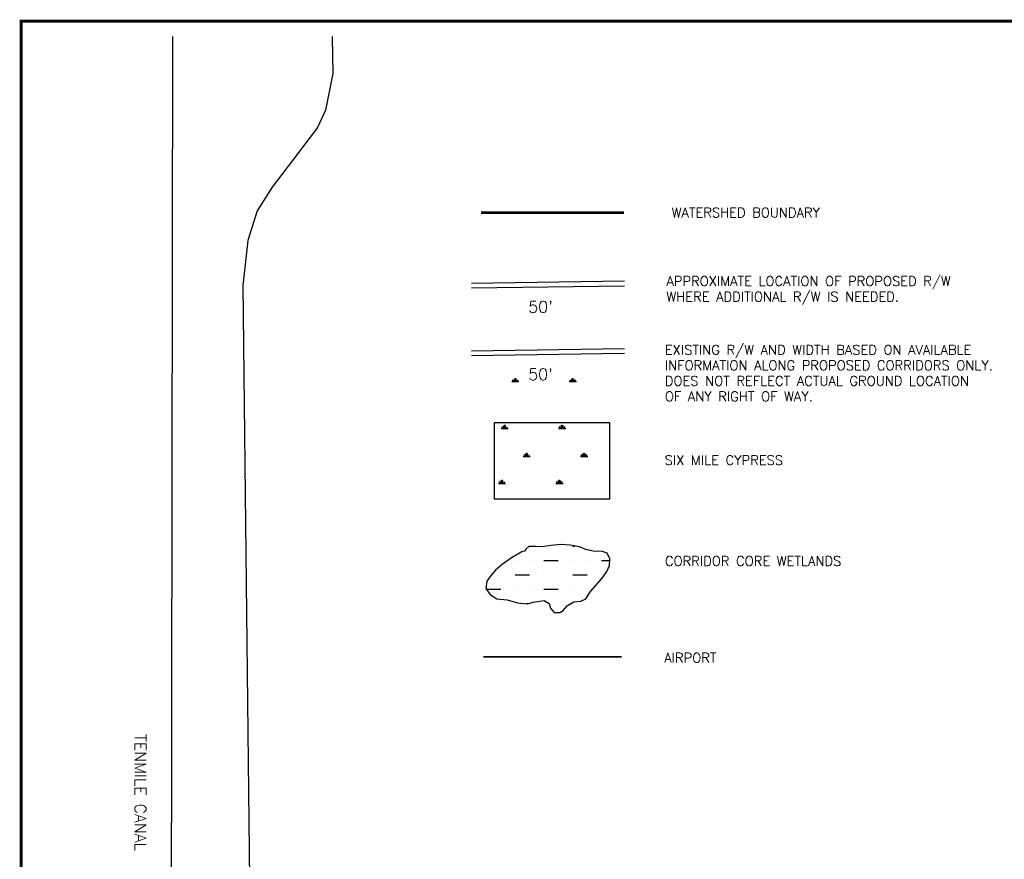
# Model space of a CAD drawing. Extents: x 213162 to 260736, y 787639 to 849969.
# Tile 7 of 17: x 218669 to 228937, y 813934 to 822688. Entities that reach past the tile are written whole.
import ezdxf

# ---------------------------------------------------------------- set-up
doc = ezdxf.new("R2010")
doc.units = 0
doc.header["$LTSCALE"] = 800
doc.linetypes.add('STREAM', pattern=[0])
doc.layers.get('0').update_dxf_attribs({"linetype": 'CONTINUOUS'})
for name, color, linetype in [('AIR', 10, 'CONTINUOUS'), ('EXROW', 8, 'CONTINUOUS'), ('HATCH', 3, 'CONTINUOUS'), ('MAJROADS', 1, 'CONTINUOUS'), ('NBORDER', 1, 'CONTINUOUS'), ('PROPROW', 13, 'CONTINUOUS'), ('TEXT', 7, 'CONTINUOUS'), ('TRUNKS', 5, 'STREAM'), ('WL-PRESERVE', 14, 'CONTINUOUS'), ('WSHEDS', 11, 'CONTINUOUS')]:
    doc.layers.add(name, color=color, linetype=linetype)
doc.layers.get('0').off()
doc.styles.get("Standard").update_dxf_attribs({"font": 'ROMANT'})

# ---------------------------------------------------------------- blocks, each defined once
blk = doc.blocks.new('*X')
at = {"color": 0}
for p, q in [((223800, 818914), (223875, 818914)), ((223819, 818914), (223807, 818934)), ((223828, 818914), (223828, 818944)), ((223838, 818914), (223838, 818951)), ((223847, 818914), (223847, 818944)), ((223856, 818914), (223868, 818934)), ((224400, 818914), (224475, 818914)), ((224419, 818914), (224407, 818934)), ((224428, 818914), (224428, 818944)), ((224438, 818914), (224438, 818951)), ((224447, 818914), (224447, 818944)), ((224456, 818914), (224468, 818934)), ((214050, 789300), (214050, 789300)), ((214200, 789300), (214222, 789300)), ((213600, 789150), (213600, 789150)), ((213750, 789150), (213750, 789150)), ((213900, 789150), (214050, 789150)), ((214200, 789150), (214200, 789150)), ((214350, 789150), (214350, 789150)), ((214500, 789150), (214587, 789150)), ((213450, 789000), (213450, 789000)), ((213600, 789000), (213750, 789000)), ((213900, 789000), (213900, 789000)), ((214050, 789000), (214050, 789000)), ((214200, 789000), (214350, 789000)), ((214500, 789000), (214500, 789000)), ((213301, 788850), (213450, 788850)), ((213600, 788850), (213600, 788850)), ((213750, 788850), (213750, 788850)), ((213900, 788850), (214050, 788850)), ((214200, 788850), (214200, 788850)), ((214350, 788850), (214350, 788850)), ((213717, 788700), (213731, 788700)), ((214050, 788700), (214050, 788700))]:
    blk.add_line(p, q, dxfattribs=at)

msp = doc.modelspace()

# ---------------------------------------------------------------- linework, layer by layer
at = {"layer": 'AIR', "color": 0, "const_width": 20}
msp.add_lwpolyline([(223504, 816045), (224945, 816045)], dxfattribs=at)
at = {"layer": 'EXROW', "color": 0}
for points in [[(224976, 819256), (223381, 819233)], [(224975, 819206), (223381, 819182)]]:
    msp.add_lwpolyline(points, dxfattribs=at)
at = {"layer": 'HATCH', "color": 0}
msp.add_lwpolyline([(223620, 817689), (223620, 818489), (224820, 818489), (224820, 817689)], close=True, dxfattribs=at)
at = {"layer": 'MAJROADS', "color": 0}
msp.add_lwpolyline([(221929, 822514), (221929, 822499), (221935, 822126), (221857, 821743), (221773, 821564), (221579, 821308), (221301, 820943), (221147, 820695), (221048, 820386), (220995, 819917), (221071, 813091), (221053, 807739), (221048, 806316), (221153, 805208)], dxfattribs=at)
at = {"layer": 'NBORDER', "color": 0, "const_width": 30}
msp.add_lwpolyline([(218684, 801473), (251684, 801473), (251684, 822673), (218684, 822673)], close=True, dxfattribs=at)
at = {"layer": 'PROPROW', "color": 0}
for points in [[(224976, 819960), (223381, 819937)], [(224975, 819910), (223381, 819887)]]:
    msp.add_lwpolyline(points, dxfattribs=at)
at = {"layer": 'TRUNKS', "color": 0, "linetype": 'STREAM'}
msp.add_lwpolyline([(220262, 822514), (220249, 813146), (220270, 807792), (220367, 802496), (220377, 801598)], dxfattribs=at)
at = {"layer": 'WL-PRESERVE', "color": 0}
msp.add_lwpolyline([(223904, 817138), (223797, 817077), (223699, 817009), (223631, 816948), (223576, 816884), (223542, 816833), (223531, 816759), (223574, 816694), (223646, 816648), (223753, 816638), (223859, 816608), (223963, 816599), (224023, 816615), (224137, 816631), (224189, 816602), (224204, 816551), (224243, 816506), (224303, 816506), (224338, 816529), (224382, 816581), (224446, 816618), (224520, 816624), (224573, 816651), (224621, 816725), (224698, 816812), (224753, 816878), (224793, 816936), (224819, 816998), (224824, 817067), (224797, 817124), (224746, 817143), (224648, 817148), (224573, 817163), (224506, 817191), (224408, 817209), (224312, 817217), (224207, 817204), (224113, 817193), (224051, 817194), (223980, 817195), (223946, 817166), (223939, 817151)], close=True, dxfattribs=at)
at = {"layer": 'WSHEDS', "color": 0, "const_width": 30}
msp.add_lwpolyline([(223478, 820676), (224971, 820676)], dxfattribs=at)

# ---------------------------------------------------------------- block references
at = {"layer": 'HATCH', "color": 0}
for p in [(10236, 27900), (0, 0), (0, 0), (0, 0), (0, 0), (0, 0), (0, 0), (0, 0), (0, 0), (0, 0), (0, 0), (0, 0), (0, 0), (0, 0), (0, 0), (0, 0), (0, 0), (0, 0), (0, 0), (0, 0), (0, 0), (0, 0), (0, 0), (0, 0), (-111, -488), (118, -779), (-139, -1061)]:
    msp.add_blockref('*X', p, dxfattribs=at)

# ---------------------------------------------------------------- texts
at = {"layer": 'AIR', "color": 0}
msp.add_text('AIRPORT', height=100, dxfattribs=at).set_placement((225391, 815985))
at = {"layer": 'EXROW', "color": 0}
for s, height, p in [('EXISTING R/W AND WIDTH BASED ON AVAILABLE', 100, (225397, 819196)), ('INFORMATION ALONG PROPOSED CORRIDORS ONLY.', 100, (225397, 819034)), ("50'", 120, (223973, 818930)), ('DOES NOT REFLECT ACTUAL GROUND LOCATION', 100, (225397, 818872)), ('OF ANY RIGHT OF WAY.', 100, (225397, 818710))]:
    msp.add_text(s, height=height, dxfattribs=at).set_placement(p)
at = {"layer": 'PROPROW', "color": 0}
for s, height, p in [('APPROXIMATE LOCATION OF PROPOSED R/W', 100, (225413, 819912)), ('WHERE ADDITIONAL R/W IS NEEDED.', 100, (225413, 819750)), ("50'", 120, (223973, 819634))]:
    msp.add_text(s, height=height, dxfattribs=at).set_placement(p)
at = {"layer": 'TEXT', "color": 0}
for s, p in [('WATERSHED BOUNDARY', (225468, 820627)), ('SIX MILE CYPRESS', (225395, 818045)), ('CORRIDOR CORE WETLANDS', (225398, 816994))]:
    msp.add_text(s, height=100, dxfattribs=at).set_placement(p)
msp.add_text('TENMILE CANAL', height=120, rotation=270, dxfattribs=at).set_placement((219868, 815240))

doc.saveas('drawing.dxf')
